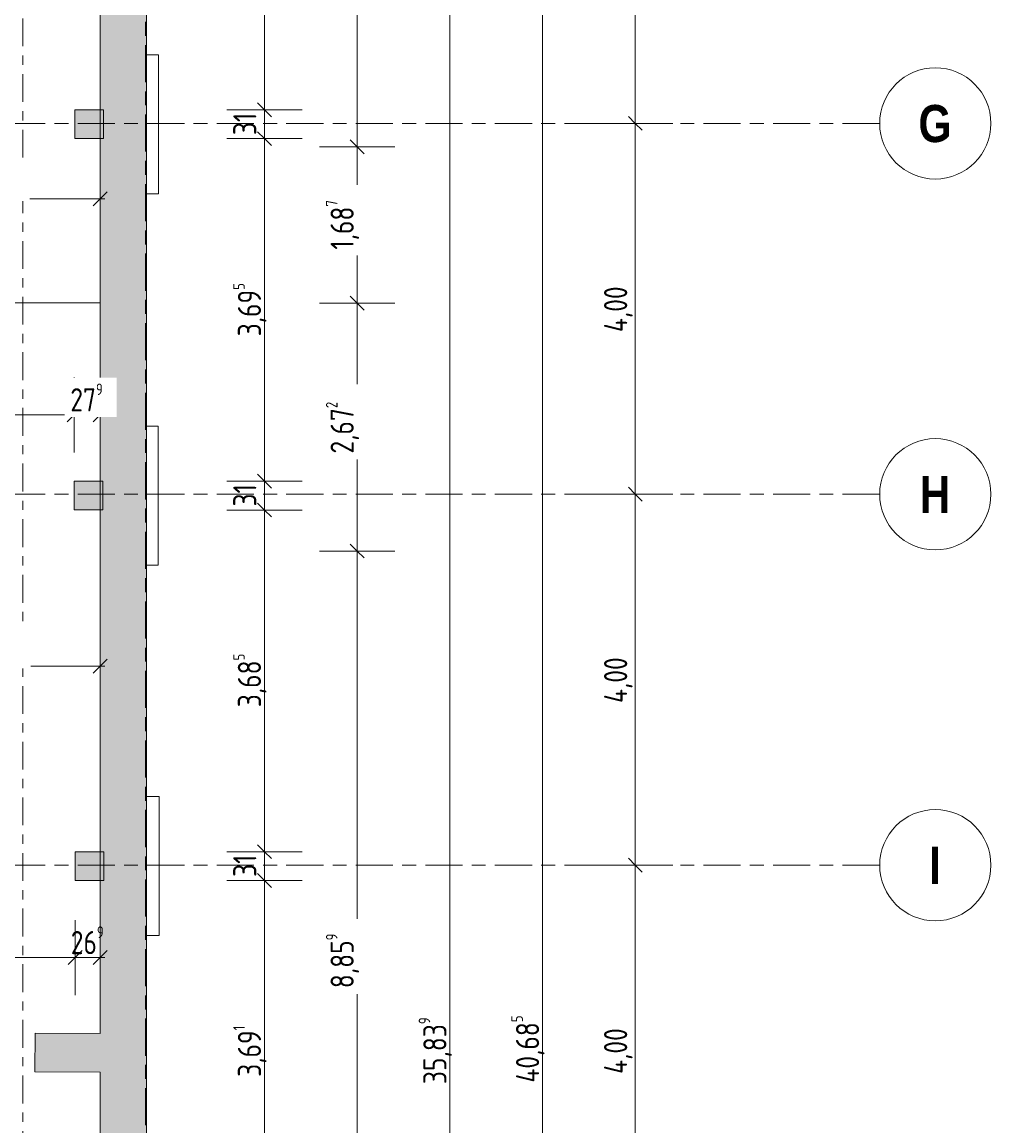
# Model space of a CAD drawing. Header units: metres. Extents: x -39 to 114, y -54 to 869.
# Tile 40 of 44: x 22 to 32, y -3 to 9. Entities that reach past the tile are written whole.
import ezdxf

# ---------------------------------------------------------------- set-up
doc = ezdxf.new("R2010")
doc.units = ezdxf.units.M
doc.linetypes.add('_Rasterlinie_', pattern=[0.75, 0.4, -0.1, 0.15, -0.1])
doc.linetypes.add('_Schnittlinie_', pattern=[0.6, 0.3, -0.1, 0.1, -0.1])
for name, color, linetype, lineweight in [('A_Bem', 7, 'Continuous', 5), ('A_Bem-100', 7, 'Continuous', 5), ('A_Geschossdecken', 7, 'Continuous', 5), ('A_Raster', 128, 'Continuous', 5), ('A_Symbol-S_A', 172, 'Continuous', 5), ('A_Tragwerksstützen', 7, 'Continuous', 5), ('A_Wand', 244, 'Continuous', 5), ('A_Wand_Schraff', 1, 'Continuous', 5)]:
    doc.layers.add(name, color=color, linetype=linetype, lineweight=lineweight)
doc.styles.add('Arial Narrow_B', font='txt', dxfattribs={"height": 0.4})
doc.styles.add('ISOCPEUR', font='isocpeur.ttf', dxfattribs={"width": 0.8, "height": 0.25})
doc.dimstyles.new('BLB-Standard_2_5_Aussen', dxfattribs={"dimscale": 0.3048, "dimtxt": 0.248995, "dimasz": 0.492126, "dimexe": 1.32874, "dimexo": 0.0625, "dimgap": 0.032808, "dimtad": 1, "dimdec": 1, "dimlfac": 100, "dimrnd": 0.1, "dimdsep": 46, "dimtxsty": 'ISOCPEUR', "dimblk1": 'OBLIQUE', "dimblk2": 'OBLIQUE', "dimsah": 1, "dimcen": 0.09, "dimdle": 0.164042, "dimazin": 0, "dimtfac": 1, "dimtdec": 4, "dimtix": 1, "dimtmove": 0, "dimatfit": 3, "dimfxl": 1.32874, "dimfxlon": 1, "dimtvp": 1, "dimtolj": 1, "dimtzin": 0, "dimarcsym": 2})
doc.dimstyles.new('BLB-Standard_2_5_Aussen_1', dxfattribs={"dimscale": 0.3048, "dimtxt": 0.248995, "dimasz": 0.492126, "dimexe": 1.32874, "dimexo": 0.0625, "dimgap": 0.032808, "dimtad": 1, "dimrnd": 0.001, "dimzin": 0, "dimdsep": 46, "dimtxsty": 'ISOCPEUR', "dimblk1": 'OBLIQUE', "dimblk2": 'OBLIQUE', "dimsah": 1, "dimcen": 0.09, "dimdle": 0.164042, "dimazin": 0, "dimtfac": 1, "dimtdec": 4, "dimtix": 1, "dimtmove": 0, "dimatfit": 3, "dimfxl": 1.32874, "dimfxlon": 1, "dimtvp": 1, "dimtolj": 1, "dimtzin": 0, "dimarcsym": 2})
doc.dimstyles.new('BLB-Standard_2_5_Aussen_maskiert', dxfattribs={"dimscale": 0.3048, "dimtxt": 0.248995, "dimasz": 0.492126, "dimexe": 1.32874, "dimexo": 0.0625, "dimgap": 0.032808, "dimtad": 1, "dimrnd": 0.001, "dimzin": 0, "dimdsep": 46, "dimtxsty": 'ISOCPEUR', "dimblk1": 'OBLIQUE', "dimblk2": 'OBLIQUE', "dimsah": 1, "dimcen": 0.09, "dimdle": 0.164042, "dimazin": 0, "dimtfac": 1, "dimtdec": 4, "dimtix": 1, "dimtmove": 0, "dimatfit": 3, "dimfxl": 1.32874, "dimfxlon": 1, "dimtvp": 1, "dimtfill": 1, "dimtolj": 1, "dimtzin": 0, "dimarcsym": 2})
doc.dimstyles.new('BLB-Standard_2_5_Aussen_maskiert_1', dxfattribs={"dimscale": 0.3048, "dimtxt": 0.248995, "dimasz": 0.492126, "dimexe": 1.32874, "dimexo": 0.0625, "dimgap": 0.032808, "dimtad": 1, "dimdec": 1, "dimlfac": 100, "dimrnd": 0.1, "dimdsep": 46, "dimtxsty": 'ISOCPEUR', "dimblk1": 'OBLIQUE', "dimblk2": 'OBLIQUE', "dimsah": 1, "dimcen": 0.09, "dimdle": 0.164042, "dimazin": 0, "dimtfac": 1, "dimtdec": 4, "dimtix": 1, "dimtmove": 0, "dimatfit": 3, "dimfxl": 1.32874, "dimfxlon": 1, "dimtvp": 1, "dimtfill": 1, "dimtolj": 1, "dimtzin": 0, "dimarcsym": 2})

# ---------------------------------------------------------------- blocks, each defined once
blk = doc.blocks.new('STB Stütze - rechteckig1 - STB 310 x 310-8104198-A-E-2- OK FFB')
at = {"layer": 'A_Tragwerksstützen', "lineweight": 9}
blk.add_hatch(color=253, dxfattribs=at).paths.add_polyline_path([(0.155, -0.155), (0.155, 0.155), (-0.155, 0.155), (-0.155, -0.155)], flags=0)
at = {"layer": 'A_Tragwerksstützen', "color": 250, "lineweight": 9}
for p, q in [((0.155, 0.155), (-0.155, 0.155)), ((-0.155, 0.155), (-0.155, -0.155)), ((0.155, -0.155), (0.155, 0.155)), ((-0.155, -0.155), (0.155, -0.155))]:
    blk.add_line(p, q, dxfattribs=at)
blk = doc.blocks.new('DIMBLOCK61-A-E-2- OK FFB')
at = {"layer": 'A_Bem-100', "lineweight": 9}
for p, q in [((24.494, -0.183), (24.419, -0.108)), ((24.494, -0.183), (24.569, -0.258)), ((24.494, -3.874), (24.419, -3.799)), ((24.494, -3.874), (24.569, -3.949))]:
    blk.add_line(p, q, dxfattribs=at)
at = {"layer": 'A_Bem-100'}
for p, q in [((24.089, -0.183), (24.899, -0.183)), ((24.494, -0.183), (24.089, -0.183)), ((24.494, -3.874), (24.494, -0.183)), ((24.089, -3.874), (24.899, -3.874)), ((24.494, -3.874), (24.089, -3.874))]:
    blk.add_line(p, q, dxfattribs=at)
at = {"layer": 'A_Bem-100', "color": 0, "insert": (24.157, -2.301), "char_height": 0.25, "width": 0.65432, "attachment_point": 1, "rotation": 90, "line_spacing_factor": 1.149209, "style": 'ISOCPEUR'}
blk.add_mtext('3,69\\A2\\H0.5x;\\S1^  ;\\H2x;', dxfattribs=at)
blk = doc.blocks.new('_Oblique')
at = {"color": 0, "linetype": 'ByBlock', "lineweight": -2}
blk.add_line((-0.5, -0.5), (0.5, 0.5), dxfattribs=at)
blk = doc.blocks.new('DIMBLOCK62-A-E-2- OK FFB')
at = {"layer": 'A_Bem-100'}
for p, q in [((24.089, 0.127), (24.899, 0.127)), ((24.494, 0.127), (24.089, 0.127)), ((24.494, -0.183), (24.494, 0.127)), ((24.089, -0.183), (24.899, -0.183)), ((24.494, -0.183), (24.089, -0.183))]:
    blk.add_line(p, q, dxfattribs=at)
at = {"layer": 'A_Bem-100', "lineweight": 9}
for p, q in [((24.494, 0.127), (24.419, 0.202)), ((24.494, 0.127), (24.569, 0.052)), ((24.494, -0.183), (24.419, -0.108)), ((24.494, -0.183), (24.569, -0.258))]:
    blk.add_line(p, q, dxfattribs=at)
at = {"layer": 'A_Bem-100', "color": 0, "insert": (24.157, -0.145), "char_height": 0.25, "width": 0.28085, "attachment_point": 1, "rotation": 90, "line_spacing_factor": 1.149209, "style": 'ISOCPEUR'}
blk.add_mtext('31', dxfattribs=at)
blk = doc.blocks.new('DIMBLOCK63-A-E-2- OK FFB')
at = {"layer": 'A_Bem-100'}
for p, q in [((24.089, 3.812), (24.899, 3.812)), ((24.494, 3.812), (24.089, 3.812)), ((24.494, 0.127), (24.494, 3.812)), ((24.089, 0.127), (24.899, 0.127)), ((24.494, 0.127), (24.089, 0.127))]:
    blk.add_line(p, q, dxfattribs=at)
at = {"layer": 'A_Bem-100', "lineweight": 9}
for p, q in [((24.494, 3.812), (24.419, 3.887)), ((24.494, 3.812), (24.569, 3.737)), ((24.494, 0.127), (24.419, 0.202)), ((24.494, 0.127), (24.569, 0.052))]:
    blk.add_line(p, q, dxfattribs=at)
at = {"layer": 'A_Bem-100', "color": 0, "insert": (24.157, 1.685), "char_height": 0.25, "width": 0.68419, "attachment_point": 1, "rotation": 90, "line_spacing_factor": 1.149209, "style": 'ISOCPEUR'}
blk.add_mtext('3,68\\A2\\H0.5x;\\S5^  ;\\H2x;', dxfattribs=at)
blk = doc.blocks.new('DIMBLOCK64-A-E-2- OK FFB')
at = {"layer": 'A_Bem-100', "lineweight": 9}
for p, q in [((24.494, 4.122), (24.419, 4.197)), ((24.494, 4.122), (24.569, 4.047)), ((24.494, 3.812), (24.419, 3.887)), ((24.494, 3.812), (24.569, 3.737))]:
    blk.add_line(p, q, dxfattribs=at)
at = {"layer": 'A_Bem-100'}
for p, q in [((24.089, 4.122), (24.899, 4.122)), ((24.494, 4.122), (24.089, 4.122)), ((24.494, 3.812), (24.494, 4.122)), ((24.089, 3.812), (24.899, 3.812)), ((24.494, 3.812), (24.089, 3.812))]:
    blk.add_line(p, q, dxfattribs=at)
at = {"layer": 'A_Bem-100', "color": 0, "insert": (24.157, 3.85), "char_height": 0.25, "width": 0.28085, "attachment_point": 1, "rotation": 90, "line_spacing_factor": 1.149209, "style": 'ISOCPEUR'}
blk.add_mtext('31', dxfattribs=at)
blk = doc.blocks.new('DIMBLOCK65-A-E-2- OK FFB')
at = {"layer": 'A_Bem-100', "lineweight": 9}
for p, q in [((24.494, 7.817), (24.419, 7.892)), ((24.494, 7.817), (24.569, 7.742)), ((24.494, 4.122), (24.419, 4.197)), ((24.494, 4.122), (24.569, 4.047))]:
    blk.add_line(p, q, dxfattribs=at)
at = {"layer": 'A_Bem-100'}
for p, q in [((24.089, 7.817), (24.899, 7.817)), ((24.494, 7.817), (24.089, 7.817)), ((24.494, 4.122), (24.494, 7.817)), ((24.089, 4.122), (24.899, 4.122)), ((24.494, 4.122), (24.089, 4.122))]:
    blk.add_line(p, q, dxfattribs=at)
at = {"layer": 'A_Bem-100', "color": 0, "insert": (24.157, 5.685), "char_height": 0.25, "width": 0.68419, "attachment_point": 1, "rotation": 90, "line_spacing_factor": 1.149209, "style": 'ISOCPEUR'}
blk.add_mtext('3,69\\A2\\H0.5x;\\S5^  ;\\H2x;', dxfattribs=at)
blk = doc.blocks.new('DIMBLOCK66-A-E-2- OK FFB')
at = {"layer": 'A_Bem-100'}
for p, q in [((24.089, 8.127), (24.899, 8.127)), ((24.494, 8.127), (24.089, 8.127)), ((24.494, 7.817), (24.494, 8.127)), ((24.089, 7.817), (24.899, 7.817)), ((24.494, 7.817), (24.089, 7.817))]:
    blk.add_line(p, q, dxfattribs=at)
at = {"layer": 'A_Bem-100', "lineweight": 9}
for p, q in [((24.494, 8.127), (24.419, 8.202)), ((24.494, 8.127), (24.569, 8.052)), ((24.494, 7.817), (24.419, 7.892)), ((24.494, 7.817), (24.569, 7.742))]:
    blk.add_line(p, q, dxfattribs=at)
at = {"layer": 'A_Bem-100', "color": 0, "insert": (24.157, 7.855), "char_height": 0.25, "width": 0.28085, "attachment_point": 1, "rotation": 90, "line_spacing_factor": 1.149209, "style": 'ISOCPEUR'}
blk.add_mtext('31', dxfattribs=at)
blk = doc.blocks.new('DIMBLOCK67-A-E-2- OK FFB')
at = {"layer": 'A_Bem-100', "lineweight": 9}
for p, q in [((24.494, 12.715), (24.419, 12.79)), ((24.494, 12.715), (24.569, 12.64)), ((24.494, 8.127), (24.419, 8.202)), ((24.494, 8.127), (24.569, 8.052))]:
    blk.add_line(p, q, dxfattribs=at)
at = {"layer": 'A_Bem-100'}
for p, q in [((24.089, 12.715), (24.899, 12.715)), ((24.494, 12.715), (24.089, 12.715)), ((24.494, 8.127), (24.494, 12.715)), ((24.089, 8.127), (24.899, 8.127)), ((24.494, 8.127), (24.089, 8.127))]:
    blk.add_line(p, q, dxfattribs=at)
at = {"layer": 'A_Bem-100', "color": 0, "insert": (24.157, 10.126), "char_height": 0.25, "width": 0.7081, "attachment_point": 1, "rotation": 90, "line_spacing_factor": 1.149209, "style": 'ISOCPEUR'}
blk.add_mtext('4,58\\A2\\H0.5x;\\S7^  ;\\H2x;', dxfattribs=at)
blk = doc.blocks.new('Raster - Raster-989695-A-E-2- OK FFB')
at = {"layer": 'A_Raster', "lineweight": 9}
blk.add_circle((0, 0), 0.006, dxfattribs=at)
blk = doc.blocks.new('DIMBLOCK146-A-E-2- OK FFB')
at = {"layer": 'A_Bem-100', "lineweight": 9}
for p, q in [((28.494, -0.018), (28.419, 0.057)), ((28.494, -0.018), (28.569, -0.093)), ((28.494, -4.018), (28.419, -3.943)), ((28.494, -4.018), (28.569, -4.093))]:
    blk.add_line(p, q, dxfattribs=at)
at = {"layer": 'A_Bem-100'}
for p, q in [((28.089, -0.018), (28.899, -0.018)), ((28.494, -0.018), (28.089, -0.018)), ((28.494, -4.018), (28.494, -0.018)), ((28.089, -4.018), (28.899, -4.018)), ((28.494, -4.018), (28.089, -4.018))]:
    blk.add_line(p, q, dxfattribs=at)
at = {"layer": 'A_Bem-100', "color": 0, "insert": (28.157, -2.269), "char_height": 0.25, "width": 0.60054, "attachment_point": 1, "rotation": 90, "line_spacing_factor": 1.149209, "style": 'ISOCPEUR'}
blk.add_mtext('4,00', dxfattribs=at)
blk = doc.blocks.new('DIMBLOCK147-A-E-2- OK FFB')
at = {"layer": 'A_Bem-100', "lineweight": 9}
for p, q in [((28.494, 3.982), (28.419, 4.057)), ((28.494, 3.982), (28.569, 3.907)), ((28.494, -0.018), (28.419, 0.057)), ((28.494, -0.018), (28.569, -0.093))]:
    blk.add_line(p, q, dxfattribs=at)
at = {"layer": 'A_Bem-100'}
for p, q in [((28.089, 3.982), (28.899, 3.982)), ((28.494, 3.982), (28.089, 3.982)), ((28.494, -0.018), (28.494, 3.982)), ((28.089, -0.018), (28.899, -0.018)), ((28.494, -0.018), (28.089, -0.018))]:
    blk.add_line(p, q, dxfattribs=at)
at = {"layer": 'A_Bem-100', "color": 0, "insert": (28.157, 1.731), "char_height": 0.25, "width": 0.60054, "attachment_point": 1, "rotation": 90, "line_spacing_factor": 1.149209, "style": 'ISOCPEUR'}
blk.add_mtext('4,00', dxfattribs=at)
blk = doc.blocks.new('DIMBLOCK148-A-E-2- OK FFB')
at = {"layer": 'A_Bem-100'}
for p, q in [((28.089, 7.982), (28.899, 7.982)), ((28.494, 7.982), (28.089, 7.982)), ((28.494, 3.982), (28.494, 7.982)), ((28.089, 3.982), (28.899, 3.982)), ((28.494, 3.982), (28.089, 3.982))]:
    blk.add_line(p, q, dxfattribs=at)
at = {"layer": 'A_Bem-100', "lineweight": 9}
for p, q in [((28.494, 7.982), (28.419, 8.057)), ((28.494, 7.982), (28.569, 7.907)), ((28.494, 3.982), (28.419, 4.057)), ((28.494, 3.982), (28.569, 3.907))]:
    blk.add_line(p, q, dxfattribs=at)
at = {"layer": 'A_Bem-100', "color": 0, "insert": (28.157, 5.731), "char_height": 0.25, "width": 0.60054, "attachment_point": 1, "rotation": 90, "line_spacing_factor": 1.149209, "style": 'ISOCPEUR'}
blk.add_mtext('4,00', dxfattribs=at)
blk = doc.blocks.new('DIMBLOCK149-A-E-2- OK FFB')
at = {"layer": 'A_Bem-100', "lineweight": 9}
for p, q in [((28.494, 11.982), (28.419, 12.057)), ((28.494, 11.982), (28.569, 11.907)), ((28.494, 7.982), (28.419, 8.057)), ((28.494, 7.982), (28.569, 7.907))]:
    blk.add_line(p, q, dxfattribs=at)
at = {"layer": 'A_Bem-100'}
for p, q in [((28.089, 11.982), (28.899, 11.982)), ((28.494, 11.982), (28.089, 11.982)), ((28.494, 7.982), (28.494, 11.982)), ((28.089, 7.982), (28.899, 7.982)), ((28.494, 7.982), (28.089, 7.982))]:
    blk.add_line(p, q, dxfattribs=at)
at = {"layer": 'A_Bem-100', "color": 0, "insert": (28.157, 9.731), "char_height": 0.25, "width": 0.60054, "attachment_point": 1, "rotation": 90, "line_spacing_factor": 1.149209, "style": 'ISOCPEUR'}
blk.add_mtext('4,00', dxfattribs=at)
blk = doc.blocks.new('DIMBLOCK158-A-E-2- OK FFB')
at = {"layer": 'A_Bem-100'}
for p, q in [((20.247, 2.534), (20.247, 1.724)), ((20.247, 2.129), (20.247, 2.534)), ((22.721, 2.534), (22.721, 1.724)), ((22.721, 2.129), (22.721, 2.534)), ((20.247, 2.129), (22.771, 2.129))]:
    blk.add_line(p, q, dxfattribs=at)
at = {"layer": 'A_Bem-100', "lineweight": 9}
for p, q in [((20.247, 2.129), (20.322, 2.204)), ((22.721, 2.129), (22.796, 2.204)), ((20.247, 2.129), (20.172, 2.054)), ((22.721, 2.129), (22.646, 2.054))]:
    blk.add_line(p, q, dxfattribs=at)
at = {"layer": 'A_Bem-100', "color": 0, "insert": (21.182, 2.466), "char_height": 0.25, "width": 0.72602, "attachment_point": 1, "line_spacing_factor": 1.149209, "style": 'ISOCPEUR', "bg_fill": 3, "box_fill_scale": 1.25, "bg_fill_color": 256, "bg_fill_true_color": 13158600, "bg_fill_transparency": 0}
blk.add_mtext('2,47\\A2\\H0.5x;\\S4^  ;\\H2x;', dxfattribs=at)
blk = doc.blocks.new('DIMBLOCK161-A-E-2- OK FFB')
at = {"layer": 'A_Bem-100'}
for p, q in [((20.253, 7.574), (20.253, 6.764)), ((20.253, 7.169), (20.253, 7.574)), ((22.721, 7.574), (22.721, 6.764)), ((22.721, 7.169), (22.721, 7.574)), ((20.253, 7.169), (22.771, 7.169))]:
    blk.add_line(p, q, dxfattribs=at)
at = {"layer": 'A_Bem-100', "lineweight": 9}
for p, q in [((20.253, 7.169), (20.178, 7.094)), ((20.253, 7.169), (20.328, 7.244)), ((22.721, 7.169), (22.646, 7.094)), ((22.721, 7.169), (22.796, 7.244))]:
    blk.add_line(p, q, dxfattribs=at)
at = {"layer": 'A_Bem-100', "color": 0, "insert": (21.192, 7.506), "char_height": 0.25, "width": 0.7081, "attachment_point": 1, "line_spacing_factor": 1.149209, "style": 'ISOCPEUR', "bg_fill": 3, "box_fill_scale": 1.25, "bg_fill_color": 256, "bg_fill_true_color": 13158600, "bg_fill_transparency": 0}
blk.add_mtext('2,46\\A2\\H0.5x;\\S8^  ;\\H2x;', dxfattribs=at)
blk = doc.blocks.new('DIMBLOCK189-A-E-2- OK FFB')
at = {"layer": 'A_Bem-100'}
for p, q in [((25.089, 3.37), (25.899, 3.37)), ((25.494, 3.37), (25.089, 3.37)), ((25.494, -5.489), (25.494, 3.37)), ((25.089, -5.489), (25.899, -5.489)), ((25.494, -5.489), (25.089, -5.489))]:
    blk.add_line(p, q, dxfattribs=at)
at = {"layer": 'A_Bem-100', "lineweight": 9}
for p, q in [((25.494, 3.37), (25.419, 3.445)), ((25.494, 3.37), (25.569, 3.295)), ((25.494, -5.489), (25.419, -5.414)), ((25.494, -5.489), (25.569, -5.564))]:
    blk.add_line(p, q, dxfattribs=at)
at = {"layer": 'A_Bem-100', "color": 0, "insert": (25.157, -1.345), "char_height": 0.25, "width": 0.68419, "attachment_point": 1, "rotation": 90, "line_spacing_factor": 1.149209, "style": 'ISOCPEUR', "bg_fill": 3, "box_fill_scale": 1.25, "bg_fill_color": 256, "bg_fill_true_color": 13158600, "bg_fill_transparency": 0}
blk.add_mtext('8,85\\A2\\H0.5x;\\S9^  ;\\H2x;', dxfattribs=at)
blk = doc.blocks.new('DIMBLOCK190-A-E-2- OK FFB')
at = {"layer": 'A_Bem-100', "lineweight": 9}
for p, q in [((25.494, 6.042), (25.419, 6.117)), ((25.494, 6.042), (25.569, 5.967)), ((25.494, 3.37), (25.419, 3.445)), ((25.494, 3.37), (25.569, 3.295))]:
    blk.add_line(p, q, dxfattribs=at)
at = {"layer": 'A_Bem-100'}
for p, q in [((25.089, 6.042), (25.899, 6.042)), ((25.494, 6.042), (25.089, 6.042)), ((25.494, 3.37), (25.494, 6.042)), ((25.089, 3.37), (25.899, 3.37)), ((25.494, 3.37), (25.089, 3.37))]:
    blk.add_line(p, q, dxfattribs=at)
at = {"layer": 'A_Bem-100', "color": 0, "insert": (25.157, 4.421), "char_height": 0.25, "width": 0.68419, "attachment_point": 1, "rotation": 90, "line_spacing_factor": 1.149209, "style": 'ISOCPEUR', "bg_fill": 3, "box_fill_scale": 1.25, "bg_fill_color": 256, "bg_fill_true_color": 13158600, "bg_fill_transparency": 0}
blk.add_mtext('2,67\\A2\\H0.5x;\\S2^  ;\\H2x;', dxfattribs=at)
blk = doc.blocks.new('DIMBLOCK191-A-E-2- OK FFB')
at = {"layer": 'A_Bem-100', "lineweight": 9}
for p, q in [((25.494, 7.728), (25.419, 7.803)), ((25.494, 7.728), (25.569, 7.653)), ((25.494, 6.042), (25.419, 6.117)), ((25.494, 6.042), (25.569, 5.967))]:
    blk.add_line(p, q, dxfattribs=at)
at = {"layer": 'A_Bem-100'}
for p, q in [((25.089, 7.728), (25.899, 7.728)), ((25.494, 7.728), (25.089, 7.728)), ((25.494, 6.042), (25.494, 7.728)), ((25.089, 6.042), (25.899, 6.042)), ((25.494, 6.042), (25.089, 6.042))]:
    blk.add_line(p, q, dxfattribs=at)
at = {"layer": 'A_Bem-100', "color": 0, "insert": (25.157, 6.62), "char_height": 0.25, "width": 0.63639, "attachment_point": 1, "rotation": 90, "line_spacing_factor": 1.149209, "style": 'ISOCPEUR', "bg_fill": 3, "box_fill_scale": 1.25, "bg_fill_color": 256, "bg_fill_true_color": 13158600, "bg_fill_transparency": 0}
blk.add_mtext('1,68\\A2\\H0.5x;\\S7^  ;\\H2x;', dxfattribs=at)
blk = doc.blocks.new('DIMBLOCK192-A-E-2- OK FFB')
at = {"layer": 'A_Bem-100', "lineweight": 9}
for p, q in [((25.494, 11.048), (25.419, 11.123)), ((25.494, 11.048), (25.569, 10.973)), ((25.494, 7.728), (25.419, 7.803)), ((25.494, 7.728), (25.569, 7.653))]:
    blk.add_line(p, q, dxfattribs=at)
at = {"layer": 'A_Bem-100'}
for p, q in [((25.089, 11.048), (25.899, 11.048)), ((25.494, 11.048), (25.089, 11.048)), ((25.494, 7.728), (25.494, 11.048)), ((25.089, 7.728), (25.899, 7.728)), ((25.494, 7.728), (25.089, 7.728))]:
    blk.add_line(p, q, dxfattribs=at)
at = {"layer": 'A_Bem-100', "color": 0, "insert": (25.157, 9.148), "char_height": 0.25, "width": 0.57664, "attachment_point": 1, "rotation": 90, "line_spacing_factor": 1.149209, "style": 'ISOCPEUR', "bg_fill": 3, "box_fill_scale": 1.25, "bg_fill_color": 256, "bg_fill_true_color": 13158600, "bg_fill_transparency": 0}
blk.add_mtext('3,32', dxfattribs=at)
blk = doc.blocks.new('DIMBLOCK261-A-E-2- OK FFB')
at = {"layer": 'A_Bem-100'}
for p, q in [((27.089, 18.343), (27.899, 18.343)), ((27.494, 18.343), (27.089, 18.343)), ((27.494, -22.393), (27.494, 18.393)), ((27.089, -22.343), (27.899, -22.343)), ((27.494, -22.343), (27.089, -22.343))]:
    blk.add_line(p, q, dxfattribs=at)
at = {"layer": 'A_Bem-100', "lineweight": 9}
for p, q in [((27.494, 18.343), (27.419, 18.418)), ((27.494, 18.343), (27.569, 18.268)), ((27.494, -22.343), (27.419, -22.268)), ((27.494, -22.343), (27.569, -22.418))]:
    blk.add_line(p, q, dxfattribs=at)
at = {"layer": 'A_Bem-100', "color": 0, "insert": (27.157, -2.363), "char_height": 0.25, "width": 0.87242, "attachment_point": 1, "rotation": 90, "line_spacing_factor": 1.149209, "style": 'ISOCPEUR'}
blk.add_mtext('40,68\\A2\\H0.5x;\\S5^  ;\\H2x;', dxfattribs=at)
blk = doc.blocks.new('DIMBLOCK267-A-E-2- OK FFB')
at = {"layer": 'A_Bem-100', "lineweight": 9}
for p, q in [((26.494, 15.894), (26.419, 15.969)), ((26.494, 15.894), (26.569, 15.819)), ((26.494, -19.945), (26.419, -19.87)), ((26.494, -19.945), (26.569, -20.02))]:
    blk.add_line(p, q, dxfattribs=at)
at = {"layer": 'A_Bem-100'}
for p, q in [((26.089, 15.894), (26.899, 15.894)), ((26.494, 15.894), (26.089, 15.894)), ((26.494, -19.995), (26.494, 15.894)), ((26.089, -19.945), (26.899, -19.945)), ((26.494, -19.945), (26.089, -19.945))]:
    blk.add_line(p, q, dxfattribs=at)
at = {"layer": 'A_Bem-100', "color": 0, "insert": (26.157, -2.379), "char_height": 0.25, "width": 0.84852, "attachment_point": 1, "rotation": 90, "line_spacing_factor": 1.149209, "style": 'ISOCPEUR'}
blk.add_mtext('35,83\\A2\\H0.5x;\\S9^  ;\\H2x;', dxfattribs=at)
blk = doc.blocks.new('DIMBLOCK285-A-E-2- OK FFB')
at = {"layer": 'A_Bem-100'}
for p, q in [((20.241, 4.434), (20.241, 5.244)), ((22.442, 4.434), (22.442, 5.244)), ((20.241, 4.839), (22.442, 4.839)), ((20.241, 4.839), (20.241, 4.434)), ((22.442, 4.839), (22.442, 4.434))]:
    blk.add_line(p, q, dxfattribs=at)
at = {"layer": 'A_Bem-100', "lineweight": 9}
for p, q in [((20.241, 4.839), (20.316, 4.914)), ((22.442, 4.839), (22.517, 4.914)), ((20.241, 4.839), (20.166, 4.764)), ((22.442, 4.839), (22.367, 4.764))]:
    blk.add_line(p, q, dxfattribs=at)
at = {"layer": 'A_Bem-100', "color": 0, "insert": (21.069, 5.176), "char_height": 0.25, "width": 0.65432, "attachment_point": 1, "line_spacing_factor": 1.149209, "style": 'ISOCPEUR', "bg_fill": 3, "box_fill_scale": 1.25, "bg_fill_color": 256, "bg_fill_true_color": 13158600, "bg_fill_transparency": 0}
blk.add_mtext('2,20\\A2\\H0.5x;\\S1^  ;\\H2x;', dxfattribs=at)
blk = doc.blocks.new('DIMBLOCK286-A-E-2- OK FFB')
at = {"layer": 'A_Bem-100'}
for p, q in [((22.442, 4.434), (22.442, 5.244)), ((22.721, 5.244), (22.721, 4.434)), ((22.721, 4.839), (22.721, 5.244)), ((22.442, 4.839), (22.771, 4.839)), ((22.442, 4.839), (22.442, 4.434))]:
    blk.add_line(p, q, dxfattribs=at)
at = {"layer": 'A_Bem-100', "lineweight": 9}
for p, q in [((22.442, 4.839), (22.517, 4.914)), ((22.721, 4.839), (22.796, 4.914)), ((22.442, 4.839), (22.367, 4.764)), ((22.721, 4.839), (22.646, 4.764))]:
    blk.add_line(p, q, dxfattribs=at)
at = {"layer": 'A_Bem-100', "color": 0, "insert": (22.4, 5.176), "char_height": 0.25, "width": 0.43621, "attachment_point": 1, "line_spacing_factor": 1.149209, "style": 'ISOCPEUR', "bg_fill": 3, "box_fill_scale": 1.25, "bg_fill_color": 256, "bg_fill_true_color": 13158600, "bg_fill_transparency": 0}
blk.add_mtext('27\\A2\\H0.5x;\\S9^  ;\\H2x;', dxfattribs=at)
blk = doc.blocks.new('DIMBLOCK292-A-E-2- OK FFB')
at = {"layer": 'A_Bem-100'}
for p, q in [((14.494, -0.61), (14.494, -1.42)), ((14.494, -1.015), (14.494, -0.61)), ((22.452, -0.61), (22.452, -1.42)), ((22.452, -1.015), (22.452, -0.61)), ((14.494, -1.015), (22.452, -1.015))]:
    blk.add_line(p, q, dxfattribs=at)
at = {"layer": 'A_Bem-100', "lineweight": 9}
for p, q in [((14.494, -1.015), (14.569, -0.94)), ((22.452, -1.015), (22.527, -0.94)), ((14.494, -1.015), (14.419, -1.09)), ((22.452, -1.015), (22.377, -1.09))]:
    blk.add_line(p, q, dxfattribs=at)
at = {"layer": 'A_Bem-100', "color": 0, "insert": (18.188, -0.678), "char_height": 0.25, "width": 0.68419, "attachment_point": 1, "line_spacing_factor": 1.149209, "style": 'ISOCPEUR'}
blk.add_mtext('7,95\\A2\\H0.5x;\\S8^  ;\\H2x;', dxfattribs=at)
blk = doc.blocks.new('DIMBLOCK293-A-E-2- OK FFB')
at = {"layer": 'A_Bem-100'}
for p, q in [((22.452, -0.61), (22.452, -1.42)), ((22.452, -1.015), (22.452, -0.61)), ((22.721, -0.61), (22.721, -1.42)), ((22.721, -1.015), (22.721, -0.61)), ((22.452, -1.015), (22.771, -1.015))]:
    blk.add_line(p, q, dxfattribs=at)
at = {"layer": 'A_Bem-100', "lineweight": 9}
for p, q in [((22.452, -1.015), (22.527, -0.94)), ((22.721, -1.015), (22.796, -0.94)), ((22.452, -1.015), (22.377, -1.09)), ((22.721, -1.015), (22.646, -1.09))]:
    blk.add_line(p, q, dxfattribs=at)
at = {"layer": 'A_Bem-100', "color": 0, "insert": (22.405, -0.678), "char_height": 0.25, "width": 0.43621, "attachment_point": 1, "line_spacing_factor": 1.149209, "style": 'ISOCPEUR'}
blk.add_mtext('26\\A2\\H0.5x;\\S9^  ;\\H2x;', dxfattribs=at)

msp = doc.modelspace()

# ---------------------------------------------------------------- hatches: boundary and pattern name
at = {"layer": 'A_Wand_Schraff', "lineweight": 9}
msp.add_hatch(color=253, dxfattribs=at).paths.add_polyline_path([(23.2214, -20.0383), (23.2214, 15.8938), (22.7214, 15.8938), (22.7214, -20.0383)], flags=0)
h = msp.add_hatch(color=253, dxfattribs=at)
h.paths.add_polyline_path([(22.7214, -2.2521), (22.7214, -1.8321), (22.0211, -1.8282), (22.0188, -2.2482)], flags=0)
h.paths.add_polyline_path([(21.0188, -2.2425), (21.0212, -1.8225), (20.2615, -1.8182), (20.2591, -2.2382), (20.5065, -2.2396)], flags=0)

# ---------------------------------------------------------------- linework, layer by layer
at = {"layer": 'A_Geschossdecken', "color": 253, "lineweight": 9}
for p, q in [((23.3522, 8.7224), (23.2214, 8.7224)), ((23.3522, 7.2224), (23.3522, 8.7224)), ((23.2214, 7.2224), (23.3522, 7.2224)), ((22.7214, 6.0453), (20.2515, 6.0453)), ((23.3472, 4.7174), (23.2214, 4.7174)), ((23.3472, 3.2174), (23.3472, 4.7174)), ((23.2214, 3.2174), (23.3472, 3.2174)), ((23.3572, 0.7224), (23.2214, 0.7224)), ((23.3572, -0.7776), (23.3572, 0.7224)), ((23.2214, -0.7776), (23.3572, -0.7776))]:
    msp.add_line(p, q, dxfattribs=at)
at = {"layer": 'A_Raster', "linetype": '_Rasterlinie_', "lineweight": 9}
for p, q in [((23.2114, -53.073), (23.2114, 37.0621)), ((31.1297, 7.9816), (-37.7073, 7.9816)), ((31.1297, 3.9816), (-37.7073, 3.9816)), ((31.1297, -0.0184), (-37.7073, -0.0184))]:
    msp.add_line(p, q, dxfattribs=at)
at = {"layer": 'A_Symbol-S_A', "linetype": '_Schnittlinie_', "lineweight": 9}
msp.add_line((21.8862, -31.9872), (21.8862, 27.094), dxfattribs=at)
at = {"layer": 'A_Wand', "color": 250, "lineweight": 9}
for p, q in [((23.2214, -20.0383), (23.2214, 15.8938)), ((22.7214, 15.5938), (22.7214, -1.8321)), ((22.0211, -1.8282), (22.0188, -2.2482)), ((22.7214, -1.8321), (22.0211, -1.8282)), ((22.0188, -2.2482), (22.7214, -2.2521)), ((22.7214, -2.2521), (22.7214, -19.6518))]:
    msp.add_line(p, q, dxfattribs=at)

# ---------------------------------------------------------------- block references
at = {"layer": 'A_Raster', "lineweight": 9, "xscale": 99.99999999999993, "yscale": 99.99999999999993, "zscale": 99.99999999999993, "rotation": 89.99999999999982}
for p in [(31.7297, 7.9816), (31.7297, 3.9816), (31.7297, -0.0184)]:
    msp.add_blockref('Raster - Raster-989695-A-E-2- OK FFB', p, dxfattribs=at)
at = {"layer": 'A_Tragwerksstützen', "color": 250, "lineweight": 9}
for p in [(22.6022, 7.9724), (22.5972, 3.9674), (22.6072, -0.0276)]:
    msp.add_blockref('STB Stütze - rechteckig1 - STB 310 x 310-8104198-A-E-2- OK FFB', p, dxfattribs=at)

# ---------------------------------------------------------------- texts
at = {"layer": 'A_Raster', "char_height": 0.4, "attachment_point": 1, "style": 'Arial Narrow_B'}
for s, insert, width in [('\\fArial Narrow|b1|i0|c0|p34|;G', (31.5477, 8.1799), 0.432911), ('\\fArial Narrow|b1|i0|c0|p34|;H', (31.5612, 4.1799), 0.400844), ('\\fArial Narrow|b1|i0|c0|p34|;I', (31.6632, 0.1799), 0.152321)]:
    msp.add_mtext(s, dxfattribs=dict(at, insert=insert, width=width))

# ---------------------------------------------------------------- dimensions: what is measured, and where the dimension line sits
at = {"layer": 'A_Bem'}
for base, p1, p2, text, override, picture, middle in [((27.4937, 18.3427), (27.0887, -22.3426), (27.0887, 18.3427), '\\A1;40,68\\Q;{\\A1;{\\H0.5x;\\S5^ ;}}', {"dimpost": '<>', "dimfxl": 40.685276}, 'DIMBLOCK261-A-E-2- OK FFB', (27.3337, -1.9999)), ((26.4937, 15.8938), (26.0887, -19.9448), (26.0887, 15.8938), '\\A1;35,83\\Q;{\\A1;{\\H0.5x;\\S9^ ;}}', {"dimpost": '<>', "dimfxl": 35.838505}, 'DIMBLOCK267-A-E-2- OK FFB', (26.3337, -2.0255)), ((24.4937, 12.7148), (24.0887, 8.1274), (24.0887, 12.7148), '\\A1;4,58\\Q;{\\A1;{\\H0.5x;\\S7^ ;}}', {"dimpost": '<>', "dimfxl": 4.587364}, 'DIMBLOCK67-A-E-2- OK FFB', (24.3337, 10.4211)), ((24.4937, 7.8174), (24.0887, 4.1224), (24.0887, 7.8174), '\\A1;3,69\\Q;{\\A1;{\\H0.5x;\\S5^ ;}}', {"dimpost": '<>', "dimfxl": 3.695}, 'DIMBLOCK65-A-E-2- OK FFB', (24.3337, 5.9699)), ((24.4937, 3.8124), (24.0887, 0.1274), (24.0887, 3.8124), '\\A1;3,68\\Q;{\\A1;{\\H0.5x;\\S5^ ;}}', {"dimpost": '<>', "dimfxl": 3.685}, 'DIMBLOCK63-A-E-2- OK FFB', (24.3337, 1.9699)), ((24.4937, -0.1826), (24.0887, -3.8735), (24.0887, -0.1826), '\\A1;3,69\\Q;{\\A1;{\\H0.5x;\\S1^ ;}}', {"dimpost": '<>', "dimfxl": 3.690918}, 'DIMBLOCK61-A-E-2- OK FFB', (24.3337, -2.0281))]:
    dim = msp.add_linear_dim(base=base, p1=p1, p2=p2, angle=90, text=text, dimstyle='BLB-Standard_2_5_Aussen_1', override=override, dxfattribs=at)
    dim.commit()
    dim.dimension.update_dxf_attribs({"geometry": picture, "text_midpoint": middle})
for base, p1, p2, dimstyle, override, picture, middle in [((28.4937, 11.9816), (28.0887, 7.9816), (28.0887, 11.9816), 'BLB-Standard_2_5_Aussen_1', {"dimpost": '<>', "dimfxl": 4}, 'DIMBLOCK149-A-E-2- OK FFB', (28.3587, 9.9816)), ((24.4937, 8.1274), (24.0887, 7.8174), (24.0887, 8.1274), 'BLB-Standard_2_5_Aussen', {"dimpost": '<>', "dimfxl": 0.31}, 'DIMBLOCK66-A-E-2- OK FFB', (24.3587, 7.9724)), ((28.4937, 7.9816), (28.0887, 3.9816), (28.0887, 7.9816), 'BLB-Standard_2_5_Aussen_1', {"dimpost": '<>', "dimfxl": 4}, 'DIMBLOCK148-A-E-2- OK FFB', (28.3587, 5.9816)), ((24.4937, 4.1224), (24.0887, 3.8124), (24.0887, 4.1224), 'BLB-Standard_2_5_Aussen', {"dimpost": '<>', "dimfxl": 0.31}, 'DIMBLOCK64-A-E-2- OK FFB', (24.3587, 3.9674)), ((28.4937, 3.9816), (28.0887, -0.0184), (28.0887, 3.9816), 'BLB-Standard_2_5_Aussen_1', {"dimpost": '<>', "dimfxl": 4}, 'DIMBLOCK147-A-E-2- OK FFB', (28.3587, 1.9816)), ((24.4937, 0.1274), (24.0887, -0.1826), (24.0887, 0.1274), 'BLB-Standard_2_5_Aussen', {"dimpost": '<>', "dimfxl": 0.31}, 'DIMBLOCK62-A-E-2- OK FFB', (24.3587, -0.0276)), ((28.4937, -0.0184), (28.0887, -4.0184), (28.0887, -0.0184), 'BLB-Standard_2_5_Aussen_1', {"dimpost": '<>', "dimfxl": 4}, 'DIMBLOCK146-A-E-2- OK FFB', (28.3587, -2.0184))]:
    dim = msp.add_linear_dim(base=base, p1=p1, p2=p2, angle=90, dimstyle=dimstyle, override=override, dxfattribs=at)
    dim.commit()
    dim.dimension.update_dxf_attribs({"geometry": picture, "text_midpoint": middle})
for base, p1, p2, text, dimstyle, override, picture, middle in [((22.4522, -1.0146), (14.4941, -0.6096), (22.4522, -0.6096), '\\A1;7,95\\Q;{\\A1;{\\H0.5x;\\S8^ ;}}', 'BLB-Standard_2_5_Aussen_1', {"dimpost": '<>', "dimfxl": 7.958128}, 'DIMBLOCK292-A-E-2- OK FFB', (18.4731, -0.8546)), ((22.7214, -1.0146), (22.4522, -0.6096), (22.7214, -0.6096), '\\A1;26\\Q;{\\A1;{\\H0.5x;\\S9^ ;}}', 'BLB-Standard_2_5_Aussen', {"dimpost": '<>', "dimfxl": 0.269259}, 'DIMBLOCK293-A-E-2- OK FFB', (22.5868, -0.8796))]:
    dim = msp.add_linear_dim(base=base, p1=p1, p2=p2, text=text, dimstyle=dimstyle, override=override, dxfattribs=at)
    dim.commit()
    dim.dimension.update_dxf_attribs({"geometry": picture, "text_midpoint": middle})

# ---------------------------------------------------------------- next in the draw order: dimensions: what is measured, and where the dimension line sits
for base, p1, p2, text, override, picture, middle in [((22.7214, 7.1691), (20.2534, 7.5741), (22.7214, 7.5741), '\\A1;2,46\\Q;{\\A1;{\\H0.5x;\\S8^ ;}}', {"dimpost": '<>', "dimfxl": 2.468043}, 'DIMBLOCK161-A-E-2- OK FFB', (21.4874, 7.3291)), ((22.4422, 4.8395), (20.2414, 4.4345), (22.4422, 4.4345), '\\A1;2,20\\Q;{\\A1;{\\H0.5x;\\S1^ ;}}', {"dimpost": '<>', "dimfxl": 2.200741}, 'DIMBLOCK285-A-E-2- OK FFB', (21.3418, 4.9995)), ((22.7214, 2.1295), (20.247, 2.5345), (22.7214, 2.5345), '\\A1;2,47\\Q;{\\A1;{\\H0.5x;\\S4^ ;}}', {"dimpost": '<>', "dimfxl": 2.474442}, 'DIMBLOCK158-A-E-2- OK FFB', (21.4842, 2.2895))]:
    dim = msp.add_linear_dim(base=base, p1=p1, p2=p2, text=text, dimstyle='BLB-Standard_2_5_Aussen_maskiert', override=override, dxfattribs=at)
    dim.commit()
    dim.dimension.update_dxf_attribs({"geometry": picture, "text_midpoint": middle})
dim = msp.add_linear_dim(base=(25.4937, 3.3698), p1=(25.0887, -5.4895), p2=(25.0887, 3.3698), angle=90, text='\\A1;8,85\\Q;{\\A1;{\\H0.5x;\\S9^ ;}}', dimstyle='BLB-Standard_2_5_Aussen_maskiert', override={"dimpost": '<>', "dimfxl": 8.859257}, dxfattribs=at)
dim.commit()
dim.dimension.update_dxf_attribs({"geometry": 'DIMBLOCK189-A-E-2- OK FFB', "text_midpoint": (25.3337, -1.0598)})

# ---------------------------------------------------------------- next in the draw order: dimensions: what is measured, and where the dimension line sits
dim = msp.add_linear_dim(base=(25.4937, 6.0415), p1=(25.0887, 3.3698), p2=(25.0887, 6.0415), angle=90, text='\\A1;2,67\\Q;{\\A1;{\\H0.5x;\\S2^ ;}}', dimstyle='BLB-Standard_2_5_Aussen_maskiert', override={"dimpost": '<>', "dimfxl": 2.6717}, dxfattribs=at)
dim.commit()
dim.dimension.update_dxf_attribs({"geometry": 'DIMBLOCK190-A-E-2- OK FFB', "text_midpoint": (25.3337, 4.7057)})
dim = msp.add_linear_dim(base=(22.7214, 4.8395), p1=(22.4422, 4.4345), p2=(22.7214, 5.2445), text='\\A1;27\\Q;{\\A1;{\\H0.5x;\\S9^ ;}}', dimstyle='BLB-Standard_2_5_Aussen_maskiert_1', override={"dimpost": '<>', "dimfxl": 0.856788}, dxfattribs=at)
dim.commit()
dim.dimension.update_dxf_attribs({"geometry": 'DIMBLOCK286-A-E-2- OK FFB', "text_midpoint": (22.5818, 4.9745)})

# ---------------------------------------------------------------- next in the draw order: dimensions: what is measured, and where the dimension line sits
dim = msp.add_linear_dim(base=(25.4937, 7.728), p1=(25.0887, 6.0415), p2=(25.0887, 7.728), angle=90, text='\\A1;1,68\\Q;{\\A1;{\\H0.5x;\\S7^ ;}}', dimstyle='BLB-Standard_2_5_Aussen_maskiert', override={"dimpost": '<>', "dimfxl": 1.686531}, dxfattribs=at)
dim.commit()
dim.dimension.update_dxf_attribs({"geometry": 'DIMBLOCK191-A-E-2- OK FFB', "text_midpoint": (25.3337, 6.8848)})

# ---------------------------------------------------------------- next in the draw order: dimensions: what is measured, and where the dimension line sits
dim = msp.add_linear_dim(base=(25.4937, 11.048), p1=(25.0887, 7.728), p2=(25.0887, 11.048), angle=90, dimstyle='BLB-Standard_2_5_Aussen_maskiert', override={"dimpost": '<>', "dimfxl": 3.32}, dxfattribs=at)
dim.commit()
dim.dimension.update_dxf_attribs({"geometry": 'DIMBLOCK192-A-E-2- OK FFB', "text_midpoint": (25.3587, 9.388)})

doc.saveas('drawing.dxf')
